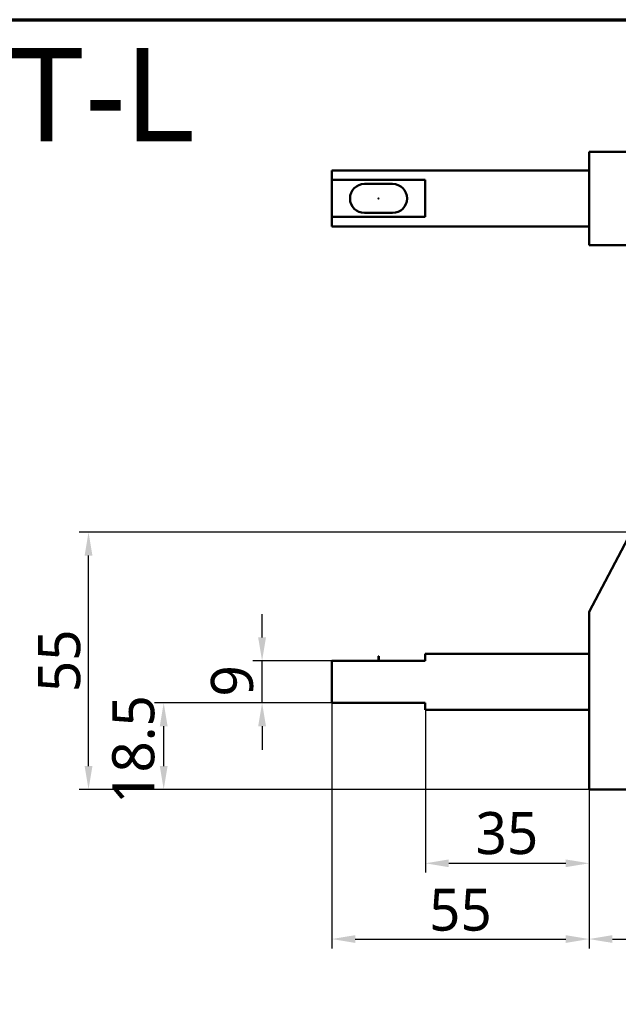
# Model space of a CAD drawing. Header units: millimetres. Extents: x 0 to 594, y 0 to 420.
# Tile 4 of 25: x 137 to 265, y 189 to 400. Entities that reach past the tile are written whole.
import ezdxf

# ---------------------------------------------------------------- set-up
doc = ezdxf.new("R2010")
doc.units = ezdxf.units.MM
doc.header["$LTSCALE"] = 2
for name, color, linetype, lineweight in [('Border (ISO)', 7, 'Continuous', 70), ('Dimension (ISO)', 7, 'Continuous', 25), ('Symbol (ISO)', 7, 'Continuous', 25), ('Visible (ISO)', 7, 'Continuous', 50)]:
    doc.layers.add(name, color=color, linetype=linetype, lineweight=lineweight)
doc.styles.add('Note Text (JIS)', font='meiryo.ttc')
doc.dimstyles.new('Default (JIS)', dxfattribs={"dimscale": 2, "dimtxt": 4.5, "dimasz": 2.5, "dimexe": 1, "dimexo": 0, "dimgap": 0.8, "dimtad": 1, "dimrnd": 1e-08, "dimdsep": 46, "dimtxsty": 'Note Text (JIS)', "dimcen": 0.09, "dimdle": 10, "dimclrd": 256, "dimclre": 256, "dimclrt": 256, "dimadec": 0, "dimazin": 2, "dimtfac": 0.777778, "dimtmove": 0, "dimatfit": 3, "dimfxl": 1, "dimtolj": 1, "dimtzin": 0, "dimlwd": -1, "dimlwe": -1, "dimarcsym": 0})

# ---------------------------------------------------------------- blocks, each defined once
blk = doc.blocks.new('図面枠 既定の図面枠')
at = {"layer": 'Border (ISO)', "flags": 128}
blk.add_lwpolyline([(10, 10), (10, 200), (287, 200), (287, 10), (10, 10)], dxfattribs=at)
blk = doc.blocks.new('*D4')
at = {"layer": 'Defpoints', "color": 0}
for p in [(203.81, 253.88), (258.81, 235.38), (258.81, 203.38)]:
    blk.add_point(p, dxfattribs=at)
at = {"layer": 'Dimension (ISO)'}
for p, q in [((203.81, 253.88), (203.81, 201.38)), ((258.81, 235.38), (258.81, 201.38)), ((208.81, 203.38), (253.81, 203.38))]:
    blk.add_line(p, q, dxfattribs=at)
for points in [[(208.81, 204.21), (208.81, 202.55), (203.81, 203.38)], [(253.81, 204.21), (253.81, 202.55), (258.81, 203.38)]]:
    blk.add_solid(points, dxfattribs=at)
at = {"layer": 'Dimension (ISO)', "insert": (224.61, 214.17), "char_height": 9, "attachment_point": 1, "style": 'Note Text (JIS)'}
blk.add_mtext('\\A1;55', dxfattribs=at)
blk = doc.blocks.new('*D5')
at = {"layer": 'Defpoints', "color": 0}
for p in [(258.81, 235.38), (313.81, 235.38), (313.81, 203.38)]:
    blk.add_point(p, dxfattribs=at)
at = {"layer": 'Dimension (ISO)'}
for p, q in [((258.81, 235.38), (258.81, 201.38)), ((313.81, 235.38), (313.81, 201.38)), ((263.81, 203.38), (308.81, 203.38))]:
    blk.add_line(p, q, dxfattribs=at)
for points in [[(263.81, 204.21), (263.81, 202.55), (258.81, 203.38)], [(308.81, 204.21), (308.81, 202.55), (313.81, 203.38)]]:
    blk.add_solid(points, dxfattribs=at)
at = {"layer": 'Dimension (ISO)', "insert": (279.61, 214.17), "char_height": 9, "attachment_point": 1, "style": 'Note Text (JIS)'}
blk.add_mtext('\\A1;55', dxfattribs=at)
blk = doc.blocks.new('*D10')
at = {"layer": 'Defpoints', "color": 0}
for p in [(151.81, 290.38), (267.81, 290.38), (258.81, 235.38)]:
    blk.add_point(p, dxfattribs=at)
at = {"layer": 'Dimension (ISO)'}
for p, q in [((267.81, 290.38), (149.81, 290.38)), ((151.81, 240.38), (151.81, 285.38)), ((258.81, 235.38), (149.81, 235.38))]:
    blk.add_line(p, q, dxfattribs=at)
for points in [[(150.97, 285.38), (152.64, 285.38), (151.81, 290.38)], [(150.97, 240.38), (152.64, 240.38), (151.81, 235.38)]]:
    blk.add_solid(points, dxfattribs=at)
at = {"layer": 'Dimension (ISO)', "insert": (141.02, 256.19), "char_height": 9, "attachment_point": 1, "rotation": 90, "style": 'Note Text (JIS)'}
blk.add_mtext('\\A1;55', dxfattribs=at)
blk = doc.blocks.new('*D11')
at = {"layer": 'Defpoints', "color": 0}
for p in [(223.81, 252.38), (258.81, 235.38), (258.81, 219.58)]:
    blk.add_point(p, dxfattribs=at)
at = {"layer": 'Dimension (ISO)'}
for p, q in [((223.81, 252.38), (223.81, 217.58)), ((258.81, 235.38), (258.81, 217.58)), ((228.81, 219.58), (253.81, 219.58))]:
    blk.add_line(p, q, dxfattribs=at)
for points in [[(228.81, 220.41), (228.81, 218.75), (223.81, 219.58)], [(253.81, 220.41), (253.81, 218.75), (258.81, 219.58)]]:
    blk.add_solid(points, dxfattribs=at)
at = {"layer": 'Dimension (ISO)', "insert": (234.55, 230.55), "char_height": 9, "attachment_point": 1, "style": 'Note Text (JIS)'}
blk.add_mtext('\\A1;35', dxfattribs=at)
blk = doc.blocks.new('*D12')
at = {"layer": 'Defpoints', "color": 0}
for p in [(167.88, 253.88), (203.81, 253.88), (258.81, 235.38)]:
    blk.add_point(p, dxfattribs=at)
at = {"layer": 'Dimension (ISO)'}
for p, q in [((203.81, 253.88), (165.88, 253.88)), ((167.88, 240.38), (167.88, 248.88)), ((258.81, 235.38), (165.88, 235.38))]:
    blk.add_line(p, q, dxfattribs=at)
for points in [[(167.04, 248.88), (168.71, 248.88), (167.88, 253.88)], [(167.04, 240.38), (168.71, 240.38), (167.88, 235.38)]]:
    blk.add_solid(points, dxfattribs=at)
at = {"layer": 'Dimension (ISO)', "insert": (156.87, 232.28), "char_height": 9, "attachment_point": 1, "rotation": 90, "style": 'Note Text (JIS)'}
blk.add_mtext('\\A1;18.5', dxfattribs=at)
blk = doc.blocks.new('*D13')
at = {"layer": 'Defpoints', "color": 0}
for p in [(188.91, 262.88), (203.81, 262.88), (203.81, 253.88)]:
    blk.add_point(p, dxfattribs=at)
at = {"layer": 'Dimension (ISO)'}
for p, q in [((188.91, 267.88), (188.91, 272.88)), ((203.81, 262.88), (186.91, 262.88)), ((188.91, 253.88), (188.91, 262.88)), ((203.81, 253.88), (186.91, 253.88)), ((188.91, 248.88), (188.91, 243.88))]:
    blk.add_line(p, q, dxfattribs=at)
for points in [[(188.07, 267.88), (189.74, 267.88), (188.91, 262.88)], [(188.07, 248.88), (189.74, 248.88), (188.91, 253.88)]]:
    blk.add_solid(points, dxfattribs=at)
at = {"layer": 'Dimension (ISO)', "insert": (177.96, 255.23), "char_height": 9, "attachment_point": 1, "rotation": 90, "style": 'Note Text (JIS)'}
blk.add_mtext('\\A1;9', dxfattribs=at)

msp = doc.modelspace()

# ---------------------------------------------------------------- linework, layer by layer
at = {"layer": 'Visible (ISO)'}
for p, q in [((258.808, 366.775), (258.808, 371.775)), ((273.466, 371.775), (258.808, 371.775)), ((203.808, 367.775), (203.808, 365.744)), ((203.808, 367.775), (258.808, 367.775)), ((258.808, 366.775), (258.808, 356.775)), ((203.808, 365.744), (223.808, 365.744)), ((203.808, 357.807), (203.808, 365.744)), ((210.808, 364.876), (216.808, 364.876)), ((223.808, 357.807), (223.808, 365.744)), ((216.808, 358.676), (210.808, 358.676)), ((203.808, 357.807), (203.808, 355.775)), ((223.808, 357.807), (203.808, 357.807)), ((258.808, 351.775), (258.808, 356.775)), ((203.808, 355.775), (258.808, 355.775)), ((258.808, 351.775), (273.466, 351.775)), ((267.808, 290.38), (258.808, 273.38)), ((258.808, 262.694), (258.808, 273.38)), ((213.783, 263.88), (213.833, 263.88)), ((213.783, 262.88), (213.783, 263.88)), ((213.833, 262.88), (213.833, 263.88)), ((223.808, 262.88), (223.808, 264.38)), ((223.808, 264.38), (258.808, 264.38)), ((223.808, 262.88), (203.808, 262.88)), ((203.808, 262.88), (203.808, 253.88)), ((258.808, 235.38), (258.808, 262.694)), ((203.808, 253.88), (223.808, 253.88)), ((223.808, 252.38), (223.808, 253.88)), ((223.808, 252.38), (258.808, 252.38)), ((258.808, 235.38), (313.808, 235.38))]:
    msp.add_line(p, q, dxfattribs=at)
msp.add_circle((213.808, 361.776), 0.025, dxfattribs=at)
for centre, start, end in [((210.808, 361.776), 90, 270), ((216.808, 361.776), 270, 90)]:
    msp.add_arc(centre, 3.1, start, end, dxfattribs=at)

# ---------------------------------------------------------------- block references
at = {"xscale": 2, "yscale": 2, "zscale": 2}
msp.add_blockref('図面枠 既定の図面枠', (0, 0), dxfattribs=at)

# ---------------------------------------------------------------- texts
at = {"layer": 'Symbol (ISO)', "insert": (21.675, 393.951), "char_height": 20, "width": 164.84064, "attachment_point": 1, "style": 'Note Text (JIS)'}
msp.add_mtext('{\\fメイリオ|b0|i0;\\H20.0000;SUD-34ST-L}', dxfattribs=at)

# ---------------------------------------------------------------- dimensions: what is measured, and where the dimension line sits
at = {"layer": 'Dimension (ISO)'}
for base, p1, p2, angle, override, picture, middle in [((151.808, 290.38), (258.808, 235.38), (267.808, 290.38), 90, {"dimgap": 0.8, "dimdec": 2, "dimtol": 0, "dimlim": 0, "dimtp": 0, "dimtm": 0, "dimtdec": 2, "dimtofl": 0, "dimatfit": 1}, '*D10', (151.808, 262.88)), ((188.908, 262.88), (203.808, 253.88), (203.808, 262.88), 90, {"dimgap": 0.8, "dimdec": 2, "dimtol": 0, "dimlim": 0, "dimtp": 0, "dimtm": 0, "dimtdec": 2, "dimtofl": 1, "dimatfit": 1}, '*D13', (188.908, 258.38)), ((167.876, 253.88), (258.808, 235.38), (203.808, 253.88), 90, {"dimgap": 0.8, "dimdec": 2, "dimtol": 0, "dimlim": 0, "dimtp": 0, "dimtm": 0, "dimtdec": 2, "dimtofl": 0, "dimatfit": 1}, '*D12', (167.876, 244.63)), ((258.808, 203.38), (203.808, 253.88), (258.808, 235.38), 180, {"dimgap": 0.8, "dimdec": 2, "dimtol": 0, "dimlim": 0, "dimtp": 0, "dimtm": 0, "dimtdec": 2, "dimtofl": 0, "dimatfit": 1}, '*D4', (231.308, 203.38)), ((258.808, 219.579), (223.808, 252.38), (258.808, 235.38), 180, {"dimgap": 0.8, "dimdec": 2, "dimtol": 0, "dimlim": 0, "dimtp": 0, "dimtm": 0, "dimtdec": 2, "dimtofl": 0, "dimatfit": 1}, '*D11', (241.308, 219.579)), ((313.808, 203.38), (258.808, 235.38), (313.808, 235.38), 180, {"dimgap": 0.8, "dimdec": 2, "dimtol": 0, "dimlim": 0, "dimtp": 0, "dimtm": 0, "dimtdec": 2, "dimtofl": 0, "dimatfit": 1}, '*D5', (286.308, 203.38))]:
    dim = msp.add_linear_dim(base=base, p1=p1, p2=p2, angle=angle, dimstyle='Default (JIS)', override=override, dxfattribs=at)
    dim.commit()
    dim.dimension.update_dxf_attribs({"geometry": picture, "text_midpoint": middle, "dimtype": 160})

doc.saveas('drawing.dxf')
